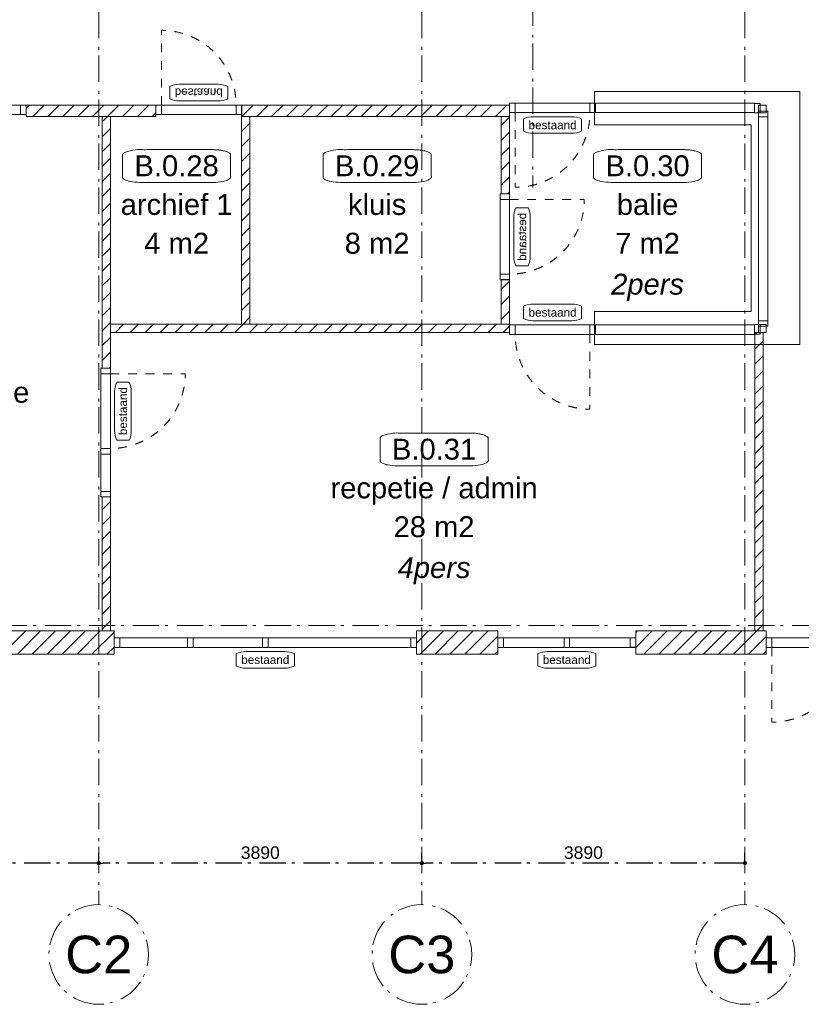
# Model space of a CAD drawing. Header units: millimetres. Extents: x -62314 to 79800, y -34032 to 28340.
# Tile 6 of 85: x -13365 to -3955, y -9193 to 2659. Entities that reach past the tile are written whole.
import ezdxf
from ezdxf.enums import TextEntityAlignment as Align

# ---------------------------------------------------------------- set-up
doc = ezdxf.new("R2010")
doc.units = ezdxf.units.MM
doc.header["$LTSCALE"] = 508
doc.header["$PDMODE"] = 1
doc.header["$PDSIZE"] = -2
doc.linetypes.add('Dash Style-1', pattern=[0.41664, 0.20828, -0.20836])
doc.linetypes.add('Dash Style-6', pattern=[1.04164, 0.625, -0.20828, 0.06943, -0.13893])
doc.layers.get('0').update_dxf_attribs({"lineweight": 0})
doc.layers.get('DEFPOINTS').update_dxf_attribs({"lineweight": 0})
for name, color, linetype, lineweight in [('(00) tekening-lijn draairichting', 7, 'Dash Style-1', 0), ('(00) tekening-merk kozijn', 40, 'Continuous', 0), ('(00) tekening-stramien-algemeen', 7, 'Dash Style-6', 0), ('(00) tekst-ruimtenummer-algemeen', 8, 'Continuous', 0), ('(00) tekst-ruimtenummer-gradering', 8, 'Continuous', 0), ('(21) buitenwanden-bestaand', 7, 'Continuous', 0), ('(22) binnenwanden-X bestaand', 7, 'Continuous', 0), ('None', 7, 'Continuous', 0)]:
    doc.layers.add(name, color=color, linetype=linetype, lineweight=lineweight)
doc.styles.add('Arial', font='Arial')
doc.styles.add('Arial Italic (italic)', font='Arial Italic')
doc.styles.add('Helvetica', font='Helvetica')
doc.dimstyles.new('KE __', dxfattribs={"dimtxt": 75.447591, "dimasz": 50.074463, "dimexe": 125, "dimexo": 500, "dimgap": 25, "dimtad": 1, "dimdec": 1, "dimtxsty": 'Arial', "dimblk": 'DOT', "dimblk1": 'DOT', "dimblk2": 'DOT', "dimcen": 0, "dimdle": 100, "dimazin": 0, "dimtfac": 0.8, "dimtdec": 1, "dimtix": 1, "dimtmove": 0, "dimatfit": 0, "dimldrblk": 'DOT', "dimfxl": 150, "dimfxlon": 1, "dimfrac": 2, "dimtolj": 1, "dimarcsym": 0})
pattern_1 = [(45, (163395.98, 42314.6), (-89.80256, 89.80256), [])]

# ---------------------------------------------------------------- blocks, each defined once
blk = doc.blocks.new('00-merk kozijn')
at = {"layer": '(00) tekening-merk kozijn', "color": 2, "lineweight": 0, "transparency": 33554687, "flags": 128}
blk.add_lwpolyline([(233, 50, 0.105357), (349, 75), (350, 75), (350, 225), (349, 225, 0.105357), (233, 250), (-233, 250, 0.105357), (-349, 225), (-350, 225), (-350, 75), (-349, 75, 0.105357), (-233, 50)], format="xyb", close=True, dxfattribs=at)
at = {"layer": 'None', "color": 2, "linetype": 'Continuous', "lineweight": 0, "transparency": 33554687}
blk.add_point((0, 0), dxfattribs=at)
at = {"layer": '(00) tekening-merk kozijn', "color": 2, "transparency": 33554687, "style": 'Arial'}
blk.add_attdef('MERK', text='', height=101, dxfattribs=at).set_placement((0, 150), align=Align.MIDDLE_CENTER)
blk = doc.blocks.new('Group-149-1')
at = {"layer": '(00) tekening-lijn draairichting', "color": 17, "lineweight": 0, "transparency": 33554687, "flags": 128}
blk.add_lwpolyline([(-178166, -40797), (-178166, -41697, 0.414214), (-177266, -40797)], format="xyb", close=True, dxfattribs=at)
at = {"layer": 'None', "color": 17, "lineweight": 0, "transparency": 33554687, "flags": 128}
for points in [[(-178233, -40683), (-178166, -40683), (-178166, -40797), (-178233, -40797)], [(-178166, -40683), (-177266, -40683), (-177266, -40797), (-178166, -40797)], [(-177266, -40683), (-177199, -40683), (-177199, -40797), (-177266, -40797)], [(-177199, -40683), (-176750, -40683), (-176750, -40797), (-177199, -40797)], [(-176750, -40683), (-176683, -40683), (-176683, -40797), (-176750, -40797)]]:
    blk.add_lwpolyline(points, close=True, dxfattribs=at)
at = {"layer": '(00) tekening-merk kozijn', "color": 1, "transparency": 33554687}
ref = blk.add_blockref('00-merk kozijn', (-177716, -40797), dxfattribs=dict(at, rotation=180))
ref.add_attrib('MERK', 'bestaand', dxfattribs={"color": 2, "transparency": 33554687, "height": 100.6, "style": 'Arial'}).set_placement((-177716, -40947), align=Align.MIDDLE_CENTER)
blk = doc.blocks.new('bi-BESTAAND-01')
at = {"layer": '(00) tekening-lijn draairichting', "color": 17, "lineweight": 0, "transparency": 33554687, "flags": 128}
blk.add_lwpolyline([(67, -114), (67, -1014, 0.414214), (967, -114)], format="xyb", close=True, dxfattribs=at)
at = {"layer": 'None', "color": 17, "lineweight": 0, "transparency": 33554687, "flags": 128}
for points in [[(0, 0), (67, 0), (67, -114), (0, -114)], [(67, 0), (967, 0), (967, -114), (67, -114)], [(967, 0), (1034, 0), (1034, -114), (967, -114)]]:
    blk.add_lwpolyline(points, close=True, dxfattribs=at)
at = {"layer": '(00) tekening-merk kozijn', "color": 1, "transparency": 33554687}
ref = blk.add_blockref('00-merk kozijn', (517, -114), dxfattribs=dict(at, rotation=180))
ref.add_attrib('MERK', 'bestaand', dxfattribs={"color": 2, "transparency": 33554687, "height": 100.6, "style": 'Arial'}).set_placement((517, -264), align=Align.MIDDLE_CENTER)
blk = doc.blocks.new('Group-150-1')
at = {"layer": '(00) tekening-lijn draairichting', "color": 17, "lineweight": 0, "transparency": 33554687, "flags": 128}
blk.add_lwpolyline([(-175668, -43917), (-174768, -43917, -0.414214), (-175668, -44817)], format="xyb", close=True, dxfattribs=at)
at = {"layer": 'None', "color": 17, "lineweight": 0, "transparency": 33554687, "flags": 128}
for points in [[(-175782, -43917), (-175782, -43850), (-175668, -43850), (-175668, -43917)], [(-175782, -44817), (-175782, -43917), (-175668, -43917), (-175668, -44817)], [(-175782, -44884), (-175782, -44817), (-175668, -44817), (-175668, -44884)], [(-175782, -45333), (-175782, -44884), (-175668, -44884), (-175668, -45333)], [(-175782, -45400), (-175782, -45333), (-175668, -45333), (-175668, -45400)]]:
    blk.add_lwpolyline(points, close=True, dxfattribs=at)
at = {"layer": '(00) tekening-merk kozijn', "color": 1, "transparency": 33554687}
ref = blk.add_blockref('00-merk kozijn', (-175668, -44367), dxfattribs=dict(at, xscale=-1, rotation=270))
ref.add_attrib('MERK', 'bestaand', dxfattribs={"color": 2, "transparency": 33554687, "height": 100.6, "rotation": 90, "style": 'Arial'}).set_placement((-175519, -44367), align=Align.MIDDLE_CENTER)
blk = doc.blocks.new('Group-151-1')
at = {"layer": '(00) tekening-lijn draairichting', "color": 17, "lineweight": 0, "transparency": 33554687, "flags": 128}
for points in [[(-170795, -40773), (-170795, -41673, 0.414214), (-169895, -40773)], [(-169895, -43443), (-169895, -44343, -0.414214), (-170795, -43443)]]:
    blk.add_lwpolyline(points, format="xyb", close=True, dxfattribs=at)
at = {"layer": 'None', "color": 17, "lineweight": 0, "transparency": 33554687, "flags": 128}
for points in [[(-167953, -40920), (-167953, -43167), (-169839, -43167), (-169839, -43567), (-167367, -43567), (-167367, -43167), (-167367, -43167), (-167367, -40520), (-167953, -40520), (-167953, -40520), (-169839, -40520), (-169839, -40920)], [(-170862, -40659), (-170795, -40659), (-170795, -40773), (-170862, -40773)], [(-170795, -40659), (-169895, -40659), (-169895, -40773), (-170795, -40773)], [(-169895, -40659), (-169828, -40659), (-169828, -40773), (-169895, -40773)], [(-169828, -40659), (-167914, -40659), (-167914, -40773), (-169828, -40773)], [(-167914, -40663), (-167847, -40663), (-167847, -40777), (-167914, -40777)], [(-167867, -40777), (-167867, -40683), (-167773, -40683), (-167773, -40777)], [(-167867, -40824), (-167867, -40757), (-167753, -40757), (-167753, -40824)], [(-167867, -43279), (-167867, -40824), (-167753, -40824), (-167753, -43279)], [(-170862, -43329), (-170795, -43329), (-170795, -43443), (-170862, -43443)], [(-170795, -43329), (-169895, -43329), (-169895, -43443), (-170795, -43443)], [(-169895, -43329), (-169828, -43329), (-169828, -43443), (-169895, -43443)], [(-169828, -43329), (-167914, -43329), (-167914, -43443), (-169828, -43443)], [(-167914, -43326), (-167847, -43326), (-167847, -43440), (-167914, -43440)], [(-167867, -43346), (-167867, -43279), (-167753, -43279), (-167753, -43346)], [(-167773, -43326), (-167773, -43420), (-167867, -43420), (-167867, -43326)]]:
    blk.add_lwpolyline(points, close=True, dxfattribs=at)
at = {"layer": '(00) tekening-merk kozijn', "color": 1, "transparency": 33554687}
ref = blk.add_blockref('00-merk kozijn', (-170345, -40773), dxfattribs=dict(at, rotation=180))
ref.add_attrib('MERK', 'bestaand', dxfattribs={"color": 2, "transparency": 33554687, "height": 100.6, "style": 'Arial'}).set_placement((-170345, -40923), align=Align.MIDDLE_CENTER)
ref = blk.add_blockref('00-merk kozijn', (-170345, -43329), dxfattribs=dict(at, xscale=-1))
ref.add_attrib('MERK', 'bestaand', dxfattribs={"color": 2, "transparency": 33554687, "height": 100.6, "style": 'Arial'}).set_placement((-170345, -43179), align=Align.MIDDLE_CENTER)
blk = doc.blocks.new('Group-152-1')
at = {"layer": 'None', "color": 17, "transparency": 33554687, "xscale": -1}
for p, rotation in [((-175122, -40797), 180), ((-170977, -41751), 90)]:
    blk.add_blockref('bi-BESTAAND-01', p, dxfattribs=dict(at, rotation=rotation))
at = {"layer": 'None', "color": 17, "transparency": 33554687}
for name in ['Group-151-1', 'Group-149-1', 'Group-150-1']:
    blk.add_blockref(name, (0, 0), dxfattribs=at)
blk = doc.blocks.new('(00)-1-ruimtenummer-200')
at = {"layer": '(00) tekst-ruimtenummer-algemeen', "color": 17, "lineweight": 0, "transparency": 33554687}
blk.add_open_spline([(433, 618), (491, 618), (592, 600), (650, 570), (650, 420), (650, 271), (592, 241), (491, 223), (0, 223), (-491, 223), (-592, 241), (-650, 271), (-650, 420), (-650, 570), (-592, 600), (-491, 618), (-15, 618), (433, 618)], degree=2, knots=[0, 0, 0, 0.013296, 0.026591, 0.039887, 0.251662, 0.264958, 0.278253, 0.291549, 0.503324, 0.51662, 0.529915, 0.543211, 0.754986, 0.768281, 0.781577, 0.794873, 1, 1, 1], dxfattribs=at)
at = {"layer": 'None', "color": 2, "linetype": 'Continuous', "lineweight": 0}
blk.add_point((0, 0), dxfattribs=at)
at = {"layer": '(00) tekst-ruimtenummer-algemeen', "color": 17, "transparency": 33554687, "style": 'Arial'}
for tag, p in [('nummer', (0, 223)), ('naam', (0, -243)), ('oppervlak', (0, -710))]:
    blk.add_attdef(tag, text='', height=251, dxfattribs=at).set_placement(p, align=Align.BOTTOM_CENTER)
at = {"layer": '(00) tekst-ruimtenummer-gradering', "color": 17, "transparency": 33554687, "style": 'Arial Italic (italic)'}
blk.add_attdef('personen', text='', height=251, dxfattribs=at).set_placement((0, -876), align=Align.TOP_CENTER)
at = {"layer": 'None', "color": 0, "flags": 1}
blk.add_attdef('klasse', (-1353, -1667), '', height=251, dxfattribs=at)
blk = doc.blocks.new('Group-163-1')
at = {"layer": 'None', "color": 17, "lineweight": 0, "transparency": 33554687, "flags": 128}
for points in [[(-171004, -47097), (-169344, -47097), (-169344, -47211), (-171004, -47211)], [(-171004, -47097), (-170937, -47097), (-170937, -47211), (-171004, -47211)], [(-170207, -47097), (-170140, -47097), (-170140, -47211), (-170207, -47211)], [(-169411, -47096), (-169344, -47096), (-169344, -47210), (-169411, -47210)]]:
    blk.add_lwpolyline(points, close=True, dxfattribs=at)
at = {"layer": '(00) tekening-merk kozijn', "color": 1, "transparency": 33554687}
ref = blk.add_blockref('00-merk kozijn', (-170174, -47211), dxfattribs=dict(at, rotation=180))
ref.add_attrib('MERK', 'bestaand', dxfattribs={"color": 2, "transparency": 33554687, "height": 100.6, "style": 'Arial'}).set_placement((-170174, -47360), align=Align.MIDDLE_CENTER)
blk = doc.blocks.new('Group-164-1')
at = {"layer": 'None', "color": 17, "lineweight": 0, "transparency": 33554687, "flags": 128}
for points in [[(-175624, -47097), (-171984, -47097), (-171984, -47211), (-175624, -47211)], [(-175624, -47097), (-175557, -47097), (-175557, -47211), (-175624, -47211)], [(-174739, -47097), (-174672, -47097), (-174672, -47211), (-174739, -47211)], [(-173838, -47097), (-173771, -47097), (-173771, -47211), (-173838, -47211)], [(-172051, -47097), (-171984, -47097), (-171984, -47211), (-172051, -47211)]]:
    blk.add_lwpolyline(points, close=True, dxfattribs=at)
at = {"layer": '(00) tekening-merk kozijn', "color": 1, "transparency": 33554687}
ref = blk.add_blockref('00-merk kozijn', (-173804, -47211), dxfattribs=dict(at, rotation=180))
ref.add_attrib('MERK', 'bestaand', dxfattribs={"color": 2, "transparency": 33554687, "height": 100.6, "style": 'Arial'}).set_placement((-173804, -47360), align=Align.MIDDLE_CENTER)
blk = doc.blocks.new('Group-165-1')
at = {"layer": '(00) tekening-lijn draairichting', "color": 17, "lineweight": 0, "transparency": 33554687, "flags": 128}
blk.add_lwpolyline([(-167705, -47211), (-167705, -48111, 0.414214), (-166805, -47211)], format="xyb", close=True, dxfattribs=at)
at = {"layer": 'None', "color": 17, "lineweight": 0, "transparency": 33554687, "flags": 128}
for points in [[(-167772, -47097), (-164987, -47097), (-164987, -47211), (-167772, -47211)], [(-167772, -47097), (-167705, -47097), (-167705, -47211), (-167772, -47211)], [(-166805, -47097), (-166738, -47097), (-166738, -47211), (-166805, -47211)], [(-166413, -47097), (-166346, -47097), (-166346, -47211), (-166413, -47211)], [(-165054, -47097), (-164987, -47097), (-164987, -47211), (-165054, -47211)]]:
    blk.add_lwpolyline(points, close=True, dxfattribs=at)
at = {"layer": '(00) tekening-merk kozijn', "color": 1, "transparency": 33554687}
ref = blk.add_blockref('00-merk kozijn', (-166380, -47211), dxfattribs=dict(at, rotation=180))
ref.add_attrib('MERK', 'bestaand', dxfattribs={"color": 2, "transparency": 33554687, "height": 100.6, "style": 'Arial'}).set_placement((-166380, -47360), align=Align.MIDDLE_CENTER)
blk = doc.blocks.new('00-stramienbol')
at = {"layer": '(00) tekening-stramien-algemeen', "color": 2, "lineweight": 0, "transparency": 33554687, "flags": 128}
blk.add_lwpolyline([(0, 600), (59, 597), (117, 588), (174, 574), (230, 554), (283, 529), (333, 499), (381, 464), (424, 424), (464, 381), (499, 333), (529, 283), (554, 230), (574, 174), (588, 117), (597, 59), (600, 0), (597, -59), (588, -117), (574, -174), (554, -230), (529, -283), (499, -333), (464, -381), (424, -424), (381, -464), (333, -499), (283, -529), (230, -554), (174, -574), (117, -588), (59, -597), (0, -600), (-59, -597), (-117, -588), (-174, -574), (-230, -554), (-283, -529), (-333, -499), (-381, -464), (-424, -424), (-464, -381), (-499, -333), (-529, -283), (-554, -230), (-574, -174), (-588, -117), (-597, -59), (-600, 0), (-597, 59), (-588, 117), (-574, 174), (-554, 230), (-529, 283), (-499, 333), (-464, 381), (-424, 424), (-381, 464), (-333, 499), (-283, 529), (-230, 554), (-174, 574), (-117, 588), (-59, 597)], close=True, dxfattribs=at)
at = {"layer": '(00) tekening-stramien-algemeen', "color": 2, "linetype": 'Continuous', "lineweight": 0, "transparency": 33554687}
for p in [(0, 600), (-600, 0), (0, 0), (600, 0), (0, -600)]:
    blk.add_point(p, dxfattribs=at)
at = {"layer": '(00) tekening-stramien-algemeen', "color": 2, "transparency": 33554687, "style": 'Arial'}
blk.add_attdef('hoofdveld', text='', height=453, dxfattribs=at).set_placement((0, 0), align=Align.MIDDLE_CENTER)
at = {"layer": 'None', "color": 0, "flags": 1}
for tag, p in [('subveld_1', (-600, -1415)), ('subveld_2', (-600, -2230))]:
    blk.add_attdef(tag, p, '', height=453, dxfattribs=at)
blk = doc.blocks.new('_Dot')
at = {"color": 0, "linetype": 'ByBlock', "lineweight": -2}
blk.add_line((-0.5, 0), (-1, 0), dxfattribs=at)
at = {"color": 0, "linetype": 'ByBlock', "const_width": 0.5}
blk.add_lwpolyline([(-0.25, 0, 1), (0.25, 0, 1)], format="xyb", close=True, dxfattribs=at)
blk = doc.blocks.new('*D440')
at = {"layer": '(00) tekening-stramien-algemeen', "color": 0, "lineweight": -2, "transparency": 33554687}
for p, q in [((-16303, -7493), (-16303, -7368)), ((-12413, -7489), (-12413, -7368)), ((-12463, -7493), (-16253, -7493))]:
    blk.add_line(p, q, dxfattribs=at)
at = {"layer": 'DEFPOINTS', "color": 0, "transparency": 33554687}
for p in [(-16303, -7493), (-16303, -7993), (-12413, -7989)]:
    blk.add_point(p, dxfattribs=at)
at = {"layer": '(00) tekening-stramien-algemeen', "color": 0, "lineweight": -2, "xscale": 50.07446289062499, "yscale": 50.07446289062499, "zscale": 50.07446289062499, "rotation": 180}
blk.add_blockref('_Dot', (-16303, -7493), dxfattribs=at)
at = {"layer": '(00) tekening-stramien-algemeen', "color": 0, "lineweight": -2, "xscale": 50.07446289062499, "yscale": 50.07446289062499, "zscale": 50.07446289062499}
blk.add_blockref('_Dot', (-12413, -7493), dxfattribs=at)
at = {"layer": '(00) tekening-stramien-algemeen', "color": 0, "lineweight": 0, "transparency": 33554687, "insert": (-14358, -7368), "char_height": 150.9, "attachment_point": 5, "style": 'Helvetica'}
blk.add_mtext('\\A1;3890', dxfattribs=at)
blk = doc.blocks.new('*D442')
at = {"layer": '(00) tekening-stramien-algemeen', "color": 0, "lineweight": -2, "transparency": 33554687}
for p, q in [((-12413, -7493), (-12413, -7368)), ((-8523, -7489), (-8523, -7368)), ((-8573, -7493), (-12363, -7493))]:
    blk.add_line(p, q, dxfattribs=at)
at = {"layer": 'DEFPOINTS', "color": 0, "transparency": 33554687}
for p in [(-12413, -7493), (-12413, -7993), (-8523, -7989)]:
    blk.add_point(p, dxfattribs=at)
at = {"layer": '(00) tekening-stramien-algemeen', "color": 0, "lineweight": -2, "xscale": 50.07446289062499, "yscale": 50.07446289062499, "zscale": 50.07446289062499, "rotation": 180}
blk.add_blockref('_Dot', (-12413, -7493), dxfattribs=at)
at = {"layer": '(00) tekening-stramien-algemeen', "color": 0, "lineweight": -2, "xscale": 50.07446289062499, "yscale": 50.07446289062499, "zscale": 50.07446289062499}
blk.add_blockref('_Dot', (-8523, -7493), dxfattribs=at)
at = {"layer": '(00) tekening-stramien-algemeen', "color": 0, "lineweight": 0, "transparency": 33554687, "insert": (-10468, -7368), "char_height": 150.9, "attachment_point": 5, "style": 'Helvetica'}
blk.add_mtext('\\A1;3890', dxfattribs=at)
blk = doc.blocks.new('*D443')
at = {"layer": '(00) tekening-stramien-algemeen', "color": 0, "lineweight": -2, "transparency": 33554687}
for p, q in [((-8523, -7493), (-8523, -7368)), ((-4633, -7489), (-4633, -7368)), ((-4683, -7493), (-8473, -7493))]:
    blk.add_line(p, q, dxfattribs=at)
at = {"layer": 'DEFPOINTS', "color": 0, "transparency": 33554687}
for p in [(-8523, -7493), (-8523, -7993), (-4633, -7989)]:
    blk.add_point(p, dxfattribs=at)
at = {"layer": '(00) tekening-stramien-algemeen', "color": 0, "lineweight": -2, "xscale": 50.07446289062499, "yscale": 50.07446289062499, "zscale": 50.07446289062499, "rotation": 180}
blk.add_blockref('_Dot', (-8523, -7493), dxfattribs=at)
at = {"layer": '(00) tekening-stramien-algemeen', "color": 0, "lineweight": -2, "xscale": 50.07446289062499, "yscale": 50.07446289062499, "zscale": 50.07446289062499}
blk.add_blockref('_Dot', (-4633, -7493), dxfattribs=at)
at = {"layer": '(00) tekening-stramien-algemeen', "color": 0, "lineweight": 0, "transparency": 33554687, "insert": (-6578, -7368), "char_height": 150.9, "attachment_point": 5, "style": 'Helvetica'}
blk.add_mtext('\\A1;3890', dxfattribs=at)

msp = doc.modelspace()

# ---------------------------------------------------------------- hatches: boundary and pattern name
at = {"layer": '(21) buitenwanden-bestaand', "linetype": 'Continuous', "lineweight": 0, "transparency": 33554687}
h = msp.add_hatch(dxfattribs=at)
h.set_pattern_fill('Brick', style=0, pattern_type=2)
h.set_pattern_definition(pattern_1)
h.paths.add_polyline_path([(-16647.28, -4978.97), (-16647.28, -4698.97), (-12228.28, -4698.97), (-12228.28, -4978.97)])
h = msp.add_hatch(dxfattribs=at)
h.set_pattern_fill('Brick', style=0, pattern_type=2)
h.set_pattern_definition(pattern_1)
h.paths.add_polyline_path([(-8587.88, -4978.97), (-8587.88, -4698.97), (-7607.88, -4698.97), (-7607.88, -4978.97)])
h = msp.add_hatch(dxfattribs=at)
h.set_pattern_fill('Brick', style=0, pattern_type=2)
h.set_pattern_definition(pattern_1)
h.paths.add_polyline_path([(-5947.88, -4978.97), (-5947.88, -4698.97), (-4377.35, -4698.97), (-4377.35, -4978.97)])
at = {"layer": '(22) binnenwanden-X bestaand', "linetype": 'Continuous', "lineweight": 0, "transparency": 33554687}
h = msp.add_hatch(dxfattribs=at)
h.set_pattern_fill('Brick', style=0, pattern_type=2)
h.set_pattern_definition(pattern_1)
h.paths.add_polyline_path([(-11726.47, 1495.03), (-11726.47, 1631.96), (-13286.81, 1631.96), (-13286.81, 1495.03)])
h = msp.add_hatch(dxfattribs=at)
h.set_pattern_fill('Brick', style=0, pattern_type=2)
h.set_pattern_definition(pattern_1)
h.paths.add_polyline_path([(-10692.47, 1631.96), (-10692.47, 1495.03), (-7466.81, 1495.03), (-7466.81, 1631.96)])
h = msp.add_hatch(dxfattribs=at)
h.set_pattern_fill('Brick', style=0, pattern_type=2)
h.set_pattern_definition(pattern_1)
h.paths.add_polyline_path([(-12372.47, -1534.97), (-12272.47, -1534.97), (-12272.47, 1495.03), (-12372.47, 1495.03)])
h = msp.add_hatch(dxfattribs=at)
h.set_pattern_fill('Brick', style=0, pattern_type=2)
h.set_pattern_definition(pattern_1)
h.paths.add_polyline_path([(-10692.47, -1004.97), (-10592.47, -1004.97), (-10592.47, 1495.03), (-10692.47, 1495.03)])
h = msp.add_hatch(dxfattribs=at)
h.set_pattern_fill('Brick', style=0, pattern_type=2)
h.set_pattern_definition(pattern_1)
h.paths.add_polyline_path([(-7566.81, 563.32), (-7466.81, 563.32), (-7466.81, 1495.03), (-7566.81, 1495.03)])
h = msp.add_hatch(dxfattribs=at)
h.set_pattern_fill('Brick', style=0, pattern_type=2)
h.set_pattern_definition(pattern_1)
h.paths.add_polyline_path([(-7466.81, -466.68), (-7566.81, -466.68), (-7566.81, -1004.97), (-7466.81, -1004.97)])
h = msp.add_hatch(dxfattribs=at)
h.set_pattern_fill('Brick', style=0, pattern_type=2)
h.set_pattern_definition(pattern_1)
h.paths.add_polyline_path([(-7466.81, -1104.97), (-7466.81, -1004.97), (-12272.47, -1004.97), (-12272.47, -1104.97)])
h = msp.add_hatch(dxfattribs=at)
h.set_pattern_fill('Brick', style=0, pattern_type=2)
h.set_pattern_definition(pattern_1)
h.paths.add_polyline_path([(-4513.96, -4698.97), (-4413.96, -4698.97), (-4413.96, -1104.97), (-4513.96, -1104.97)])
h = msp.add_hatch(dxfattribs=at)
h.set_pattern_fill('Brick', style=0, pattern_type=2)
h.set_pattern_definition(pattern_1)
h.paths.add_polyline_path([(-12372.47, -4698.97), (-12272.47, -4698.97), (-12272.47, -3084.97), (-12372.47, -3084.97)])

# ---------------------------------------------------------------- linework, layer by layer
at = {"layer": '(00) tekening-stramien-algemeen', "color": 2, "lineweight": 0, "transparency": 33554687}
for p, q in [((-7186.96, 23010.29), (-7186.96, 638.19)), ((-12413.28, 7518.47), (-12413.28, -7992.99)), ((-8523.28, 7518.47), (-8523.28, -7992.99)), ((-4633.28, 7518.47), (-4633.28, -7992.99)), ((-573.54, -4634.97), (-21063.27, -4634.97))]:
    msp.add_line(p, q, dxfattribs=at)
at = {"layer": '(21) buitenwanden-bestaand', "color": 1, "lineweight": 0, "transparency": 33554687, "flags": 128}
for points in [[(-16647.28, -4978.97), (-16647.28, -4698.97), (-12228.28, -4698.97), (-12228.28, -4978.97)], [(-8587.88, -4978.97), (-8587.88, -4698.97), (-7607.88, -4698.97), (-7607.88, -4978.97)], [(-5947.88, -4978.97), (-5947.88, -4698.97), (-4377.35, -4698.97), (-4377.35, -4978.97)]]:
    msp.add_lwpolyline(points, close=True, dxfattribs=at)
at = {"layer": '(22) binnenwanden-X bestaand', "color": 1, "lineweight": 0, "transparency": 33554687, "flags": 128}
for points in [[(-11726.47, 1495.03), (-11726.47, 1631.96), (-13286.81, 1631.96), (-13286.81, 1495.03)], [(-10692.47, 1631.96), (-10692.47, 1495.03), (-7466.81, 1495.03), (-7466.81, 1631.96)], [(-12372.47, -1534.97), (-12272.47, -1534.97), (-12272.47, 1495.03), (-12372.47, 1495.03)], [(-10692.47, -1004.97), (-10592.47, -1004.97), (-10592.47, 1495.03), (-10692.47, 1495.03)], [(-7566.81, 563.32), (-7466.81, 563.32), (-7466.81, 1495.03), (-7566.81, 1495.03)], [(-7466.81, -466.68), (-7566.81, -466.68), (-7566.81, -1004.97), (-7466.81, -1004.97)], [(-7466.81, -1104.97), (-7466.81, -1004.97), (-12272.47, -1004.97), (-12272.47, -1104.97)], [(-4513.96, -4698.97), (-4413.96, -4698.97), (-4413.96, -1104.97), (-4513.96, -1104.97)], [(-12372.47, -4698.97), (-12272.47, -4698.97), (-12272.47, -3084.97), (-12372.47, -3084.97)]]:
    msp.add_lwpolyline(points, close=True, dxfattribs=at)

# ---------------------------------------------------------------- block references
at = {"layer": '(00) tekening-stramien-algemeen', "color": 2}
ref = msp.add_blockref('00-stramienbol', (-12413.28, -8592.99), dxfattribs=dict(at, rotation=180))
ref.add_attrib('hoofdveld', 'C2', dxfattribs={"color": 2, "transparency": 33554687, "height": 452.686, "style": 'Arial'}).set_placement((-12413.28, -8592.99), align=Align.MIDDLE_CENTER)
ref = msp.add_blockref('00-stramienbol', (-8523.28, -8592.99), dxfattribs=dict(at, rotation=180))
ref.add_attrib('hoofdveld', 'C3', dxfattribs={"color": 2, "transparency": 33554687, "height": 452.686, "style": 'Arial'}).set_placement((-8523.28, -8592.99), align=Align.MIDDLE_CENTER)
ref = msp.add_blockref('00-stramienbol', (-4633.28, -8592.99), dxfattribs=dict(at, rotation=180))
ref.add_attrib('hoofdveld', 'C4', dxfattribs={"color": 2, "transparency": 33554687, "height": 452.686, "style": 'Arial'}).set_placement((-4633.28, -8592.99), align=Align.MIDDLE_CENTER)
at = {"layer": 'None', "color": 17, "transparency": 33554687}
for name in ['Group-152-1', 'Group-164-1', 'Group-163-1', 'Group-165-1']:
    msp.add_blockref(name, (163395.98, 42314.6), dxfattribs=at)
ref = msp.add_blockref('(00)-1-ruimtenummer-200', (-11475.6, 477.12), dxfattribs=at)
ref.add_attrib('nummer', 'B.0.28', dxfattribs={"layer": '(00) tekst-ruimtenummer-algemeen', "color": 17, "transparency": 33554687, "height": 251.492, "style": 'Arial'}).set_placement((-11475.6, 699.98), align=Align.BOTTOM_CENTER)
ref.add_attrib('naam', 'archief 1', dxfattribs={"layer": '(00) tekst-ruimtenummer-algemeen', "color": 17, "transparency": 33554687, "height": 251.492, "style": 'Arial'}).set_placement((-11475.6, 233.71), align=Align.BOTTOM_CENTER)
ref.add_attrib('oppervlak', '4 m2', dxfattribs={"layer": '(00) tekst-ruimtenummer-algemeen', "color": 17, "transparency": 33554687, "height": 251.492, "style": 'Arial'}).set_placement((-11475.6, -232.57), align=Align.BOTTOM_CENTER)
ref = msp.add_blockref('(00)-1-ruimtenummer-200', (-9061.41, 477.12), dxfattribs=at)
ref.add_attrib('nummer', 'B.0.29', dxfattribs={"layer": '(00) tekst-ruimtenummer-algemeen', "color": 17, "transparency": 33554687, "height": 251.492, "style": 'Arial'}).set_placement((-9061.41, 699.98), align=Align.BOTTOM_CENTER)
ref.add_attrib('naam', 'kluis', dxfattribs={"layer": '(00) tekst-ruimtenummer-algemeen', "color": 17, "transparency": 33554687, "height": 251.492, "style": 'Arial'}).set_placement((-9061.41, 233.71), align=Align.BOTTOM_CENTER)
ref.add_attrib('oppervlak', '8 m2', dxfattribs={"layer": '(00) tekst-ruimtenummer-algemeen', "color": 17, "transparency": 33554687, "height": 251.492, "style": 'Arial'}).set_placement((-9061.41, -232.57), align=Align.BOTTOM_CENTER)
for p, values in [((-5805.3, 477.12), {'nummer': 'B.0.30', 'naam': 'balie', 'oppervlak': '7 m2', 'personen': '2pers'}), ((-14446.98, -1783.8), {'nummer': 'B.0.27', 'naam': 'kantoor directie', 'oppervlak': '25 m2', 'personen': '8pers'}), ((-8375.65, -2934.58), {'nummer': 'B.0.31', 'naam': 'recpetie / admin', 'oppervlak': '28 m2', 'personen': '4pers'})]:
    msp.add_blockref('(00)-1-ruimtenummer-200', p, dxfattribs=at).add_auto_attribs(values)

# ---------------------------------------------------------------- dimensions: what is measured, and where the dimension line sits
at = {"layer": '(00) tekening-stramien-algemeen', "color": 2, "lineweight": 0, "transparency": 33554687}
for base, p1, p2, picture, middle in [((-16303.28, -7492.99), (-12413.28, -7989.4), (-16303.28, -7992.99), '*D440', (-14358.28, -7367.54)), ((-12413.28, -7492.99), (-8523.28, -7989.4), (-12413.28, -7992.99), '*D442', (-10468.28, -7367.54)), ((-8523.28, -7492.99), (-4633.28, -7989.4), (-8523.28, -7992.99), '*D443', (-6578.28, -7367.54))]:
    dim = msp.add_linear_dim(base=base, p1=p1, p2=p2, dimstyle='KE __', override={"dimtxt": 150.895182, "dimgap": 50, "dimdec": 0, "dimpost": '<>', "dimtxsty": 'Helvetica', "dimtmove": 2}, dxfattribs=at)
    dim.commit()
    dim.dimension.update_dxf_attribs({"geometry": picture, "text_midpoint": middle})

doc.saveas('drawing.dxf')
